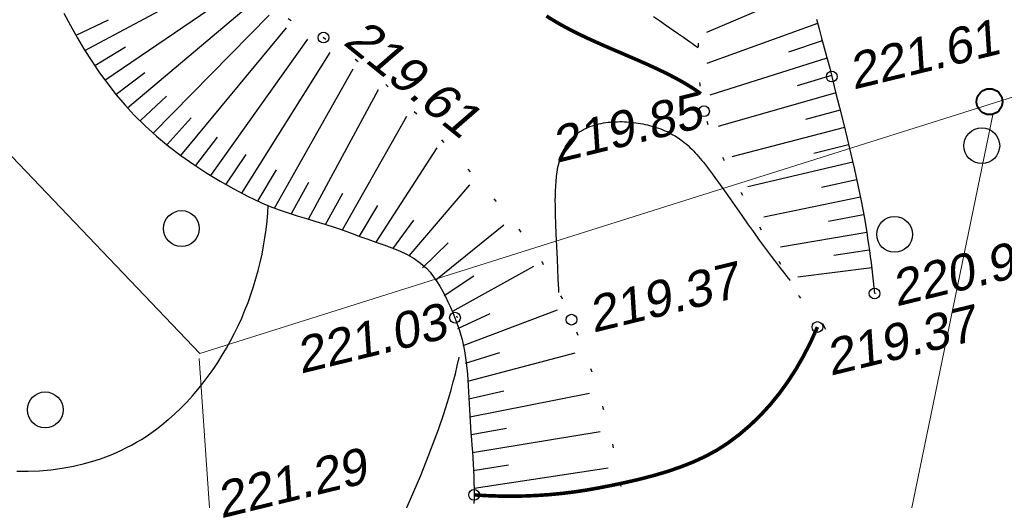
# Model space of a CAD drawing. Header units: millimetres. Extents: x -10 to 1169, y 1 to 1686.
# Tile 60 of 224: x 310 to 337, y 786 to 800. Entities that reach past the tile are written whole.
import ezdxf
from ezdxf.lldxf.tags import DXFTag

# ---------------------------------------------------------------- set-up
doc = ezdxf.new("R2010")
doc.units = ezdxf.units.MM
for name, pattern in [('ADOT1', [1, 0, -1]), ('AHIDDEN1', [2, 0.5, -1.5]), ('CONTI', [0])]:
    doc.linetypes.add(name, pattern=pattern)
for name, color, linetype in [('CONTURS', 7, 'Continuous'), ('IZOLINES', 32, 'Continuous'), ('PDIGIT', 170, 'Continuous'), ('PICKETS', 7, 'Continuous')]:
    doc.layers.add(name, color=color, linetype=linetype)
doc.styles.get("Standard").update_dxf_attribs({"font": 'arial.ttf'})
tags = doc.linetypes.add('газ', pattern='A,42.7,-5.08,["Г",Standard,S=2.54,R=0,X=-2.54,Y=-1.27],-3.81', length=51.59).pattern_tags.tags
tags[6] = DXFTag(74, 10)

# ---------------------------------------------------------------- blocks, each defined once
blk = doc.blocks.new('372')
at = {"layer": 'CONTURS'}
blk.add_circle((0, 0), 1, dxfattribs=at)

msp = doc.modelspace()

# ---------------------------------------------------------------- linework, layer by layer
at = {"linetype": 'Continuous', "lineweight": 40}
msp.add_circle((336.6215488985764, 797.3140669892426), 0.3621330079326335, dxfattribs=at)
at = {"layer": 'CONTURS', "color": 1, "linetype": 'газ', "lineweight": 15}
for p, q in [((299.6540888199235, 805.8884264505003), (314.5653429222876, 790.2824664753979)), ((314.5653429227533, 790.2824664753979), (349.1128079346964, 801.178491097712))]:
    msp.add_line(p, q, dxfattribs=at)
at = {"layer": 'CONTURS', "lineweight": -2}
for p, q in [((311.354113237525, 798.741888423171), (315.4647382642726, 800.9511248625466)), ((311.9138726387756, 797.9133695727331), (315.7579022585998, 800.53875910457)), ((331.5701153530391, 800.4669028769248), (328.7145009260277, 799.2447834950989)), ((312.5456882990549, 797.1384360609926), (316.0941212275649, 800.1281882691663)), ((311.1062591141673, 799.1761174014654), (312.0125765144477, 799.5987150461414)), ((313.2578806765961, 796.436742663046), (316.4960525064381, 799.7286133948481)), ((314.0358636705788, 795.8084632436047), (316.9846900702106, 799.3728430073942)), ((331.8201229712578, 799.4986690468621), (328.7272485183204, 798.3795943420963)), ((314.8670434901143, 795.2526123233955), (317.5809022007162, 799.0612364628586)), ((331.9511138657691, 799.0161328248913), (331.0041335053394, 798.6948413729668)), ((311.6339929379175, 798.327628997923), (312.4885414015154, 798.8470006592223)), ((315.7380424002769, 794.7615306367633), (318.200505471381, 798.6884045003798)), ((332.0821047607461, 798.5335966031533), (328.8132968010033, 797.4942799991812)), ((316.6457111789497, 794.3423975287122), (318.8442022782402, 798.2315836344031)), ((312.2297804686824, 797.5259028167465), (313.0261050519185, 798.1307723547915)), ((332.2048885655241, 798.0489068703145), (331.2476259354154, 797.759686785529)), ((317.5963588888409, 794.0321996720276), (319.552635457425, 797.6508894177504)), ((312.9017844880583, 796.7875893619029), (313.635667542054, 797.4668651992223)), ((332.3276723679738, 797.5642171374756), (329.038569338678, 796.6221761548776)), ((332.4490630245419, 797.0791766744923), (331.48453655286, 796.8151905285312)), ((313.6468721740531, 796.122602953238), (314.3168158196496, 796.8650149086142)), ((318.5501709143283, 793.7320018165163), (320.3469059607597, 796.9073080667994)), ((332.5704536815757, 796.5941362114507), (329.428447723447, 795.7760143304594)), ((314.4514535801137, 795.5305377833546), (315.0605656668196, 796.323621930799)), ((319.4898180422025, 793.3898615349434), (321.1947253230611, 796.0209188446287)), ((332.6872957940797, 796.107982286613), (331.7166274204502, 795.8675599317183)), ((315.3025429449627, 795.0070714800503), (315.8586795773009, 795.8381623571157)), ((316.1918767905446, 794.5519640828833), (316.7040532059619, 795.4108443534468)), ((332.8041379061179, 795.6218283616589), (329.8748550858, 794.93616832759)), ((332.9099361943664, 795.133156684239), (331.9332329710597, 794.9185621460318)), ((317.1210350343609, 794.1872986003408), (317.6052279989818, 795.0622598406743)), ((320.4149434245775, 793.0114197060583), (322.1095057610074, 794.9955133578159)), ((318.0732649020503, 793.882100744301), (318.5567965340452, 794.7574276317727)), ((333.0157344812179, 794.6444850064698), (330.3147121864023, 794.0930929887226)), ((319.0199944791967, 793.5609316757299), (319.5364218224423, 794.4172626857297)), ((333.1037994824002, 794.1523026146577), (332.1208787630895, 793.9682731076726)), ((319.9523807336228, 793.200640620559), (320.5454477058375, 794.0057937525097)), ((321.1513597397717, 792.3389351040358), (323.0533417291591, 793.8786967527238)), ((333.1918644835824, 793.6601202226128), (330.7810985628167, 793.2544463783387)), ((320.7831515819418, 792.6751774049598), (321.4974396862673, 793.3750291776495)), ((333.260914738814, 793.1649177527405), (332.2718020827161, 793.0177574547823)), ((321.6163471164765, 791.4540297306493), (323.8948517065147, 792.7172887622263)), ((333.3299649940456, 792.6697152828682), (331.2629399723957, 792.4091828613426)), ((321.3838534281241, 791.8964824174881), (322.2144309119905, 792.453385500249)), ((321.769178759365, 790.9784105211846), (322.6775493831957, 791.3965765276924)), ((321.9220104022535, 790.50279131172), (324.550770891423, 791.4985787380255)), ((321.986372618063, 790.007085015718), (322.939618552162, 790.3092806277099)), ((322.0507348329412, 789.5113787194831), (325.0514556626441, 790.3002352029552)), ((322.0790314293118, 789.0121800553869), (323.0539673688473, 789.2346658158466)), ((322.1073280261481, 788.5129813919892), (325.4437371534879, 789.1702929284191)), ((322.1428548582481, 788.0142450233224), (323.126949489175, 788.1918900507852)), ((322.1783816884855, 787.5155086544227), (325.7436656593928, 788.1040645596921)), ((322.2008099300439, 787.0160449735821), (323.1885267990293, 787.172299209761)), ((322.2232381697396, 786.5165812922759), (325.972553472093, 787.085175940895))]:
    msp.add_line(p, q, dxfattribs=at)
at = {"layer": 'CONTURS', "color": 0, "linetype": 'CONTI', "lineweight": 15}
for p, q in [((336.7235700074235, 796.9909051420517), (333.6195074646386, 781.93446904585)), ((314.5463918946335, 790.1388113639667), (315.6214526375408, 774.4876054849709))]:
    msp.add_line(p, q, dxfattribs=at)
at = {"layer": 'CONTURS', "linetype": 'ADOT1', "flags": 128}
for points in [[(313.6173311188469, 805.1819611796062), (313.7329116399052, 804.8243377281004), (313.8572794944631, 804.4722284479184), (313.9904346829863, 804.1256333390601), (314.1323772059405, 803.7845524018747), (314.2831070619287, 803.448985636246), (314.4426242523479, 803.1189330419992), (314.6109287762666, 802.7943946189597), (314.7880206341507, 802.4753703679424), (314.9738998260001, 802.1618602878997), (315.1685663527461, 801.8538643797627), (315.3193116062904, 801.6215361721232), (315.4720483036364, 801.3867275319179), (315.62806651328, 801.1518466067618), (315.788656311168, 800.9193015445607), (315.9551077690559, 800.6915004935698), (316.1287109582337, 800.4708516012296), (316.310755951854, 800.2597630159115), (316.5025328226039, 800.0606428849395), (316.705331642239, 799.8758993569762), (316.9204424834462, 799.7079405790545), (317.0226840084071, 799.6387895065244), (317.1286012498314, 799.5741411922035), (317.2374324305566, 799.5130424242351), (317.3484157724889, 799.4545399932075), (317.4607894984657, 799.397680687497), (317.5737918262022, 799.3415112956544), (317.6866609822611, 799.285078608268), (317.7986351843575, 799.2274294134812), (317.9089526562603, 799.1676105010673), (318.0168516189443, 799.10466865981), (318.4642301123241, 798.8156295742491), (318.8976332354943, 798.5040844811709), (319.3180367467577, 798.1726492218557), (319.7264164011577, 797.8239396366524), (320.1237479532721, 797.4605715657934), (320.511007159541, 797.0851608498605), (320.8891697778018, 796.700323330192), (321.2592115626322, 796.3086748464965), (321.6221082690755, 795.912831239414), (321.9788356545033, 795.5154083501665), (322.2648038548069, 795.1936526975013), (322.5503607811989, 794.8687162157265), (322.833328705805, 794.5398208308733), (323.1115298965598, 794.2061884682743), (323.3827866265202, 793.8670410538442), (323.6449211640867, 793.5216005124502), (323.8957557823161, 793.1690887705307), (324.1331127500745, 792.8087277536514), (324.3548143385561, 792.4397393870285), (324.5586828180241, 792.0613455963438), (324.5998026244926, 791.9791836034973), (324.6402110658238, 791.8965358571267), (324.6799635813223, 791.8134620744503), (324.7191156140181, 791.7300219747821), (324.7577226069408, 791.646275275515), (324.7958399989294, 791.5622816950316), (324.8335232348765, 791.4781009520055), (324.8708277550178, 791.3937927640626), (324.9078090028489, 791.3094168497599), (324.9445224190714, 791.2250329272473), (325.1463741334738, 790.7424967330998), (325.3353610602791, 790.2551879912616), (325.5114832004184, 789.7631067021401), (325.6747405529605, 789.2662528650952), (325.8251331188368, 788.7646264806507), (325.9626608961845, 788.2582275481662), (326.087323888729, 787.7470560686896), (326.1991220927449, 787.2311120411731), (326.298055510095, 786.7103954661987), (326.3841241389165, 786.1849063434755)], [(331.5483334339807, 804.2367538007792), (331.3249640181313, 804.1625959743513), (331.1106428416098, 804.0802659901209), (330.9053699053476, 803.9897638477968), (330.709145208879, 803.8910895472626), (330.5219687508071, 803.7842430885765), (330.3438405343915, 803.6692244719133), (330.1747605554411, 803.5460336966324), (330.0147288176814, 803.4146707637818), (329.863745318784, 803.2751356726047), (329.7218100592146, 803.1274284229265), (329.5893684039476, 802.9673697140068), (329.468337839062, 802.7944204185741), (329.3577654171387, 802.6105488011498), (329.2566981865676, 802.4177231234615), (329.16418319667, 802.2179116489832), (329.0792674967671, 802.0130826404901), (329.0009981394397, 801.805204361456), (328.9284221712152, 801.59624507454), (328.860586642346, 801.3881730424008), (328.7965386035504, 801.1829565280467), (328.7248244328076, 800.9303084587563), (328.663258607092, 800.6732090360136), (328.6113989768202, 800.4124368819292), (328.5688033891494, 800.1487706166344), (328.5350296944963, 799.8829888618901), (328.5096357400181, 799.6158702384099), (328.4921793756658, 799.3481933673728), (328.482218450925, 799.0807368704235), (328.4793108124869, 798.8142793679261), (328.4830143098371, 798.5495994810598), (328.4877090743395, 798.3988837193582), (328.4941727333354, 798.247470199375), (328.5027121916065, 798.0956525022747), (328.5136343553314, 797.9437242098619), (328.5272461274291, 797.7919789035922), (328.5438544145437, 797.6407101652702), (328.563766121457, 797.4902115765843), (328.5872881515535, 797.340776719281), (328.6147274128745, 797.1926991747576), (328.6463908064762, 797.0462725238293), (328.7108557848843, 796.8075370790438), (328.7904966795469, 796.5727121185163), (328.8829296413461, 796.3412561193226), (328.9857708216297, 796.1126275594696), (329.0966363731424, 795.8862849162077), (329.2131424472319, 795.6616866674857), (329.3329051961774, 795.4382912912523), (329.4535407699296, 795.215557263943), (329.5726653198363, 794.9929430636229), (329.6878949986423, 794.7699071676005), (329.8086259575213, 794.5336818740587), (329.9320201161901, 794.2987662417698), (330.0577397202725, 794.0650047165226), (330.1854470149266, 793.8322417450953), (330.3148042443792, 793.6003217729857), (330.445473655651, 793.3690892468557), (330.5771174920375, 793.1383886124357), (330.7093979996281, 792.9080643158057), (330.8419774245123, 792.6779608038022), (330.9745180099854, 792.4479225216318), (331.0573067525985, 792.3044155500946), (331.1403873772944, 792.1610753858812), (331.2237598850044, 792.0179020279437), (331.3074242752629, 791.8748954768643), (331.3913805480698, 791.7320557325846), (331.4756287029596, 791.5893827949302), (331.5601687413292, 791.446876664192), (331.6450006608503, 791.3045373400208), (331.7301244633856, 791.1623648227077), (331.8155401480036, 791.0203591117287)]]:
    msp.add_lwpolyline(points, dxfattribs=at)
at = {"layer": 'CONTURS', "linetype": 'Continuous', "flags": 128}
for points in [[(310.7653584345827, 799.7862488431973), (310.9460845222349, 799.4445901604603), (311.1359689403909, 799.1059725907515), (311.3351220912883, 798.7717913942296), (311.5436543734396, 798.443441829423), (311.761676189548, 798.1223191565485), (311.9892979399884, 797.8098186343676), (312.2266300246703, 797.5073355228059), (312.4737828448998, 797.2162650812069), (312.730866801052, 796.9380025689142), (313.0340178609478, 796.6386371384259), (313.353347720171, 796.3506440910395), (313.6871571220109, 796.0743184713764), (314.0337468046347, 795.8099553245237), (314.3914175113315, 795.5578496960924), (314.7584699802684, 795.3182966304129), (315.1332049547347, 795.0915911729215), (315.5139231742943, 794.8780283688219), (315.898925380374, 794.6779032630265), (316.286512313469, 794.4915109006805), (316.5298777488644, 794.3864620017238), (316.77832968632, 794.2919478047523), (317.0307645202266, 794.2055970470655), (317.2860786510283, 794.1250384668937), (317.5431684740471, 794.0479008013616), (317.8009303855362, 793.9718127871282), (318.0582607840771, 793.8944031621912), (318.3140560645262, 793.8133006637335), (318.567212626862, 793.7261340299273), (318.8166268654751, 793.6305319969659), (319.0325452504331, 793.547673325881), (319.2546720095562, 793.469558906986), (319.47997908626, 793.3932421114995), (319.7054384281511, 793.3157763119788), (319.9280219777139, 793.2342148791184), (320.1447016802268, 793.1456111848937), (320.3524494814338, 793.0470186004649), (320.5482373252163, 792.9354904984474), (320.7290371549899, 792.8080802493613), (320.8918209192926, 792.6618412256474), (320.9948837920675, 792.5478331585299), (321.0915840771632, 792.4248848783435), (321.1823722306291, 792.2943430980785), (321.2676987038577, 792.1575545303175), (321.3480139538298, 792.0158658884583), (321.4237684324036, 791.8706238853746), (321.4954125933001, 791.7231752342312), (321.5633968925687, 791.574866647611), (321.6281717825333, 791.4270448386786), (321.6901877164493, 791.2810565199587), (321.8009253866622, 790.9805885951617), (321.887226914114, 790.6710796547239), (321.9527509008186, 790.3540636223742), (322.0011559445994, 790.031074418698), (322.0361006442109, 789.7036459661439), (322.0612436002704, 789.3733121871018), (322.0802434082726, 789.041607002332), (322.0967586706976, 788.7100643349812), (322.1144479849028, 788.3802181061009), (322.1369699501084, 788.0536022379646), (322.150729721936, 787.8817555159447), (322.1641254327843, 787.7097443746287), (322.1768683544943, 787.5375973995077), (322.1886697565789, 787.3653431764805), (322.199240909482, 787.1930102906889), (322.2082930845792, 787.0206273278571), (322.2155375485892, 786.8482228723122), (322.220685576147, 786.675825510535), (322.2234484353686, 786.5034638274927), (322.2235373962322, 786.3311664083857), (322.2221357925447, 786.2124397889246), (322.2197839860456, 786.0937120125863)], [(331.7874681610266, 799.6189648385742), (331.859902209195, 799.3521278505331), (331.9328572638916, 799.0854036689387), (332.005596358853, 798.8186217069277), (332.0773825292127, 798.5516113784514), (332.1474788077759, 798.2842020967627), (332.2151482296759, 798.0162232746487), (332.3227745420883, 797.5837230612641), (332.431381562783, 797.1511882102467), (332.5397612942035, 796.718442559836), (332.6467057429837, 796.2853099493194), (332.7510069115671, 795.8516142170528), (332.8514568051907, 795.4171792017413), (332.946847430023, 794.9818287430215), (333.0359707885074, 794.5453866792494), (333.1176188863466, 794.1076768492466), (333.1905837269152, 793.6685230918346), (333.2165665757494, 793.4980531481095), (333.2416696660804, 793.3274282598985), (333.2658929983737, 793.1566484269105), (333.2892365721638, 792.9857136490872), (333.3117003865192, 792.8146239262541), (333.3332844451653, 792.6433792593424), (333.3539887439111, 792.4719796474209), (333.3738132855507, 792.3004250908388), (333.3927580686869, 792.1287155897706), (333.4108230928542, 791.9568511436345)]]:
    msp.add_lwpolyline(points, dxfattribs=at)
at = {"layer": 'CONTURS', "linetype": 'AHIDDEN1', "const_width": 0.1, "flags": 128}
msp.add_lwpolyline([(322.2235373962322, 786.3311664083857), (322.57906390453, 786.3098709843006), (322.9328054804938, 786.2976068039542), (323.2847621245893, 786.2943738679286), (323.6349338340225, 786.3001721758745), (323.9833206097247, 786.3150017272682), (324.3299224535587, 786.3388625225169), (324.6747393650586, 786.3717545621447), (325.0177713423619, 786.413677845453), (325.3590183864, 786.4646323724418), (325.6984804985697, 786.5246181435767), (326.0754141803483, 786.5984269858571), (326.4573625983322, 786.6788332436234), (326.8412461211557, 786.7677173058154), (327.2239851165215, 786.866959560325), (327.6024999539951, 786.9784403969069), (327.9737110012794, 787.1040402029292), (328.3345386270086, 787.2456393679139), (328.6819031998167, 787.405118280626), (329.0127250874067, 787.5843573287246), (329.3239246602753, 787.7852369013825), (329.6364241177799, 788.0208815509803), (329.9348484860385, 788.2760523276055), (330.2191977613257, 788.550749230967), (330.489471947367, 788.8449722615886), (330.7456710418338, 789.1587214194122), (330.9877950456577, 789.4919967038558), (331.2158439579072, 789.844798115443), (331.429817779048, 790.217125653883), (331.6297165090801, 790.608979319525), (331.8155401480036, 791.0203591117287)], dxfattribs=at)
at = {"layer": 'IZOLINES', "const_width": 0.1000000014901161}
msp.add_lwpolyline([(324.2444399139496, 799.7081716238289), (324.3374816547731, 799.6490035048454), (324.4314051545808, 799.5912632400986), (324.5261581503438, 799.5349114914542), (324.6216863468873, 799.4798999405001), (324.7179343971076, 799.426172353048), (324.8148467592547, 799.373665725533), (324.9123684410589, 799.322311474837), (325.010445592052, 799.2720365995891), (325.109025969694, 799.2227647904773), (325.2080592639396, 799.1744174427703), (325.4072843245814, 799.080180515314), (325.6077665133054, 798.9886789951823), (325.8091857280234, 798.8992760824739), (326.0112520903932, 798.8113532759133), (326.416280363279, 798.6375859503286), (326.8208729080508, 798.4628290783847), (327.0223943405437, 798.3736915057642), (327.2230394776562, 798.2826230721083), (327.3229404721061, 798.2361756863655), (327.4225036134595, 798.1890140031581), (327.5216813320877, 798.1410539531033), (327.6204211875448, 798.0922071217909), (327.7186648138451, 798.0423798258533), (327.7935784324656, 798.0034684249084), (327.8705416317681, 797.9625784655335), (327.8714867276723, 797.962070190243), (327.8714869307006, 797.9620700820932), (327.8714873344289, 797.9620698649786), (327.8714881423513, 797.962069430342), (327.8714897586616, 797.9620685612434), (327.8714929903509, 797.962066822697), (327.8714994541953, 797.9620633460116), (327.8715123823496, 797.9620563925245), (327.8715891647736, 797.9619492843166), (327.9875314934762, 797.8984388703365), (328.0450726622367, 797.8659150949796), (328.1023067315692, 797.8328584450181), (328.1592086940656, 797.799238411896), (328.2157510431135, 797.7650226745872), (328.2719032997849, 797.7301767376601), (328.3276315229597, 797.6946636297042), (328.3828977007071, 797.658443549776), (328.4376590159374, 797.6214734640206), (328.4918669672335, 797.583706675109), (328.5454663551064, 797.5450924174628), (328.5577150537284, 797.5359473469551)], dxfattribs=at)
at = {"layer": 'IZOLINES'}
for points in [[(327.238258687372, 799.6962095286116), (327.405418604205, 799.578636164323), (327.5731441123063, 799.4618730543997), (327.9091603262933, 799.2291605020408), (328.0768255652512, 799.112313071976), (328.2437949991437, 798.9944806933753), (328.3268976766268, 798.935028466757), (328.4096753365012, 798.8751267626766), (328.4794167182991, 798.823984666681)], [(324.5949001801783, 791.9889792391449), (324.5902293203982, 792.0729068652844), (324.5763387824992, 792.354724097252), (324.5508235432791, 792.9184652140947), (324.5188285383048, 793.6254180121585), (324.5188624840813, 793.6254275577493), (324.5079045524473, 793.891446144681), (324.499045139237, 794.1575332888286), (324.4958574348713, 794.2906096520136), (324.4938163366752, 794.4237041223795), (324.4932139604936, 794.556806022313), (324.4943930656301, 794.6898936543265), (324.4977561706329, 794.8229284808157), (324.5037761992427, 794.9558466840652), (324.5130086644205, 795.0885470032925), (324.5261046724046, 795.220873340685), (324.5438229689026, 795.3525902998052), (324.5546876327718, 795.4181359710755), (324.5670480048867, 795.4834019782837), (324.5810326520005, 795.5483224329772), (324.5967759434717, 795.6128188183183), (324.6144167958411, 795.6767982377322), (324.6340964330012, 795.740151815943), (324.6559552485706, 795.8027533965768), (324.6801287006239, 795.864458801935), (324.7067422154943, 795.9251059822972), (324.7359052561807, 795.9845164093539), (324.7677048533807, 796.0424980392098), (324.8021991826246, 796.0988500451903), (324.8394119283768, 796.1533692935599), (324.8793282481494, 796.2058581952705), (324.9218931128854, 796.2561332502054), (324.9670124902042, 796.3040333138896), (325.0145573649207, 796.3494265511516), (325.0643701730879, 796.3922152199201), (325.1162727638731, 796.4323377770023), (325.17007489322, 796.4697682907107), (325.2255822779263, 796.5045135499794), (325.2826034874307, 796.5366085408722), (325.3409552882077, 796.566111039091), (325.4004663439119, 796.5930960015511), (325.4609794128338, 796.6176502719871), (325.5223522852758, 796.6398679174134), (325.5844578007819, 796.659846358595), (325.6471831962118, 796.677683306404), (325.7104290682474, 796.6934744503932), (325.7741081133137, 796.7073117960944), (325.838143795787, 796.7192825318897), (325.9024690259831, 796.7294683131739), (325.967024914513, 796.7379448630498), (326.0317596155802, 796.744781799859), (326.096627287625, 796.7500426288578), (326.1615871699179, 796.7537848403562), (326.2266027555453, 796.7560600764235), (326.2916410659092, 796.7569143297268), (326.3566720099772, 796.7563881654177), (326.421667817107, 796.7545169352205), (326.4866025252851, 796.7513309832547), (326.5514515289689, 796.7468558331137), (326.6161911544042, 796.741112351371), (326.6807982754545, 796.7341168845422), (326.7452499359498, 796.725881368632), (326.8095229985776, 796.7164134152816), (326.8735937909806, 796.7057163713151), (326.9374377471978, 796.6937893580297), (327.001029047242, 796.6806272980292), (327.0643402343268, 796.6662209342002), (327.1273418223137, 796.6505568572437), (327.190001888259, 796.6336175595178), (327.2522856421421, 796.6153815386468), (327.3141550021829, 796.5958234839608), (327.3755681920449, 796.5749145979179), (327.436479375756, 796.5526230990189), (327.4968384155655, 796.5289149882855), (327.5565907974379, 796.5037551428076), (327.6156778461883, 796.4771088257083), (327.6740373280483, 796.448943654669), (327.7316046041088, 796.4192320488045), (327.7794154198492, 796.3929997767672), (327.8259496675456, 796.3660262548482), (327.8257762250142, 796.366157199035), (327.8953391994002, 796.3229877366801), (327.9632657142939, 796.2773599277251), (328.0294682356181, 796.229332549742), (328.0944269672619, 796.1786086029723), (328.0945555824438, 796.1785040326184), (328.0945810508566, 796.1785439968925), (328.1487398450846, 796.1333620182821), (328.2016500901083, 796.0867531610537), (328.2533290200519, 796.0388071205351), (328.3038393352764, 795.989651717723), (328.3532544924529, 795.9394119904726), (328.4016541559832, 795.8882065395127), (328.4491203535, 795.8361452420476), (328.4957344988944, 795.7833281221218), (328.5415752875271, 795.7298450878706), (328.5867173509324, 795.6757762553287), (328.6312304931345, 795.621192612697), (328.7186176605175, 795.5107323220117), (328.8041952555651, 795.3988784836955), (328.888345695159, 795.2859555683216), (328.9713852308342, 795.1722182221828), (329.0535754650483, 795.0578684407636), (329.2162366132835, 794.8279518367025), (329.3776647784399, 794.5971692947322), (329.7002949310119, 794.1354474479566), (329.8626434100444, 793.9053146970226), (330.0261933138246, 793.6760387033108), (330.1912037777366, 793.4478178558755), (330.2743182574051, 793.3341513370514), (330.35786352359, 793.2208020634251), (330.4418530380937, 793.1077826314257), (330.526296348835, 792.9951029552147), (330.6111986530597, 792.882769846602), (330.6965602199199, 792.7707864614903), (330.7823755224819, 792.6591515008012), (330.8686319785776, 792.5478580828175), (330.9553081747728, 792.4368921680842), (331.0423713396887, 792.3262303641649), (331.0509752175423, 792.3153907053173)], [(309.4536770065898, 786.9958843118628), (309.771348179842, 786.9943310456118), (310.0885502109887, 787.0066495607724), (310.4046162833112, 787.0333212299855), (310.7188111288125, 787.0747878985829), (311.0303327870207, 787.1314383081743), (311.3383177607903, 787.2035910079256), (311.6418513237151, 787.291472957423), (311.7917194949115, 787.3413750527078), (311.9401570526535, 787.3952586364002), (312.0870437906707, 787.4531177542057), (312.2322609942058, 787.5149354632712), (312.3756928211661, 787.5806830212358), (312.5172277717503, 787.650319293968), (312.6567601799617, 787.7237904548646), (312.794191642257, 787.801030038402), (312.9294322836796, 787.8819594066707), (313.06240177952, 787.9664886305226), (313.1930300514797, 788.054517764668), (313.321257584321, 788.1459384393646), (313.4470353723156, 788.2406356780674), (313.6830957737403, 788.4325368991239), (313.6856910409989, 788.4347543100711), (313.6856915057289, 788.4347547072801), (313.6856924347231, 788.4347555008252), (313.6856942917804, 788.4347570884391), (313.6856980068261, 788.4347602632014), (313.6858086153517, 788.434341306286), (313.861928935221, 788.5910156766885), (314.0325430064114, 788.7535095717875), (314.1973827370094, 788.921714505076), (314.3564591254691, 789.0952498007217), (314.5097957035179, 789.2737583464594), (314.6574222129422, 789.4569084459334), (314.7993696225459, 789.6443939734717), (314.9356663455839, 789.8359333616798), (315.0663355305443, 790.0312678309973), (315.1913932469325, 790.2301591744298), (315.310847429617, 790.4323873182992), (315.4246974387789, 790.6377478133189), (315.5329341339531, 790.8460493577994), (315.6355403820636, 791.0571114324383), (315.7324918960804, 791.270762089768), (315.8237583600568, 791.4868359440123), (315.9093047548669, 791.7051723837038), (315.9890928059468, 791.9256140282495), (316.0630825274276, 792.1480054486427), (316.1312337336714, 792.3721921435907), (316.1935075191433, 792.5980197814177), (316.2498676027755, 792.8253336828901), (316.3002815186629, 793.0539785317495), (316.3447216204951, 793.2837982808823), (316.3831658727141, 793.5146362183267), (316.415598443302, 793.7463351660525), (316.4420100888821, 793.978737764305), (316.4623983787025, 794.2116868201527), (316.4746298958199, 794.4103097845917)], [(333.4363765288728, 791.9634164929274), (333.44010013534, 791.9576935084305), (333.4401163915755, 791.9576686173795)], [(333.4366771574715, 791.963493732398), (333.4405106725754, 791.9576871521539), (333.4405156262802, 791.9576797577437)], [(321.7608677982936, 791.2798397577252), (321.7438173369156, 791.3259293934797)], [(331.9634777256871, 791.1072041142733), (331.9828614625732, 791.0719295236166), (332.0012445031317, 791.0367060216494)], [(332.0047378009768, 791.0371631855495), (332.0232706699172, 790.9980199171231), (332.0404914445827, 790.9596506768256), (331.9673413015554, 791.109472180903), (331.9866204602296, 791.0731710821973), (332.0047855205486, 791.0370005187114)], [(320.3379545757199, 785.9639999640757), (320.3529062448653, 785.9974656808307), (320.3524860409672, 785.9972226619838), (320.5415191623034, 786.4227559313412), (320.7231987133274, 786.8514337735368), (320.8983259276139, 787.2827860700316), (321.0664636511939, 787.7168556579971), (321.2263930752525, 788.1539399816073), (321.3766206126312, 788.5943513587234), (321.5157090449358, 789.0382790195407), (321.5806770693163, 789.261606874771), (321.6423943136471, 789.485835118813), (321.7007210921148, 789.7109479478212), (321.7544941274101, 789.932531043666), (321.8079592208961, 790.1696906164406), (321.8092783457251, 790.1757928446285), (321.8092792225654, 790.1757969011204), (321.8092809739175, 790.1758050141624), (321.8092844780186, 790.1758212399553), (321.8092914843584, 790.1758536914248), (321.8093054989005, 790.1759185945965)]]:
    msp.add_lwpolyline(points, dxfattribs=at)
at = {"layer": 'PICKETS', "color": 7, "lineweight": -2}
for centre in [(318.0168516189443, 799.10466865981), (332.2151482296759, 798.0162232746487), (328.6463908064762, 797.0462725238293), (333.4108230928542, 791.9568511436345), (321.6901877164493, 791.2810565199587), (324.9445224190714, 791.2250329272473), (331.8155401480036, 791.0203591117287), (322.2235373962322, 786.3311664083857)]:
    msp.add_circle(centre, 0.15, dxfattribs=at)

# ---------------------------------------------------------------- block references
at = {"layer": 'CONTURS', "lineweight": -2, "xscale": 0.5, "yscale": 0.5, "zscale": 0.5, "rotation": 13.73311783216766}
for p in [(336.405595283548, 796.0851838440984), (314.048532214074, 793.7717948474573), (333.9701385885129, 793.6088022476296), (310.2452088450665, 788.7060755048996)]:
    msp.add_blockref('372', p, dxfattribs=at)

# ---------------------------------------------------------------- texts
at = {"layer": 'PDIGIT', "color": 7, "lineweight": -2}
for s, height, rotation, oblique, p in [('219.61', 1, 320.9804345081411, 10.00000000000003, (318.5355902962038, 798.936773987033)), ('221.61', 1.000000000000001, 13.73311783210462, 10.00000000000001, (332.8195540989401, 797.6492170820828)), ('219.85', 1.000000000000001, 13.73311783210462, 10.00000000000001, (324.5175948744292, 795.5976538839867)), ('220.98', 1.000000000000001, 13.73311783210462, 10.00000000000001, (334.0152289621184, 791.589844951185)), ('219.37', 1.000000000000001, 13.73311783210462, 10.00000000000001, (325.5489282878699, 790.8580267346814)), ('221.03', 1.000000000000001, 13.73311783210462, 10.00000000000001, (317.3791294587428, 789.7127788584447)), ('219.37', 1.000000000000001, 13.73311783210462, 10.00000000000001, (332.1755164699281, 789.6546463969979)), ('221.29', 1.000000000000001, 13.73311783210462, 10.00000000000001, (315.1545103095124, 785.6718330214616))]:
    msp.add_text(s, height=height, rotation=rotation, dxfattribs=dict(at, oblique=oblique)).set_placement(p)

doc.saveas('drawing.dxf')
